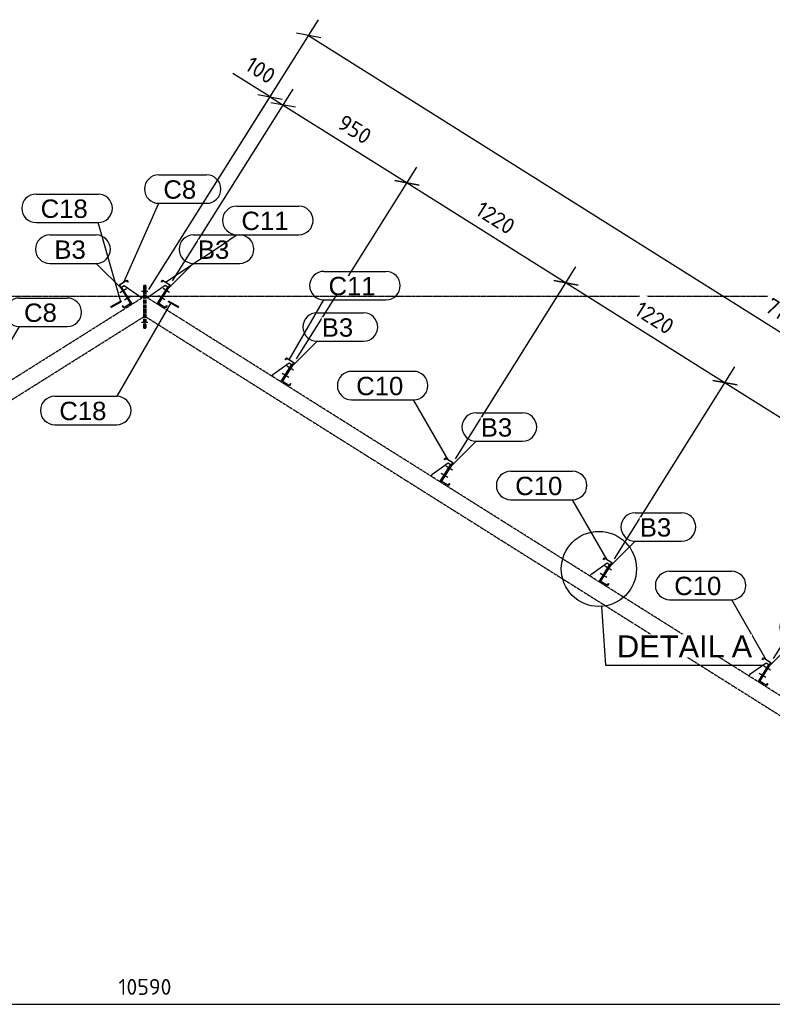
# Model space of a CAD drawing. Header units: millimetres. Extents: x -4888 to 73862, y -29046 to 15504.
# Tile 3 of 111: x 6151 to 13483, y -16806 to -7211. Entities that reach past the tile are written whole.
import ezdxf

# ---------------------------------------------------------------- set-up
doc = ezdxf.new("R2010")
doc.units = ezdxf.units.MM
doc.linetypes.add('DXK_LINE_DOT3', pattern=[5.9187, 2.979, -0.9799, 0.9799, -0.9799])
doc.linetypes.add('DXK_LINE_DOT6', pattern=[6.9771, 2.979, -1.0191, 1.9599, -1.0191])
doc.styles.add('Arial', font='ARIAL.TTF', dxfattribs={"height": 0.2})
doc.styles.add('ISOCPEUR', font='ISOCPEUR.TTF', dxfattribs={"height": 0.2})

# ---------------------------------------------------------------- blocks, each defined once
blk = doc.blocks.new('Part-1953139-23834 - 23829')
at = {"color": 3, "linetype": 'Continuous'}
for p, q in [((13385, -13446.7), (13396.1, -13429)), ((13396.1, -13429), (13472.3, -13476.9)), ((13356.9, -13655.9), (13469, -13477.6)), ((13472.3, -13476.9), (13360.3, -13655.2)), ((13387, -13448), (13385, -13446.7)), ((13396.9, -13432.3), (13387, -13448)), ((13469, -13477.6), (13396.9, -13432.3)), ((13426.8, -13699.8), (13356.9, -13655.9)), ((13360.3, -13655.2), (13426, -13696.5)), ((13426, -13696.5), (13437.5, -13678.2)), ((13439.6, -13679.5), (13426.8, -13699.8)), ((13437.5, -13678.2), (13439.6, -13679.5))]:
    blk.add_line(p, q, dxfattribs=at)
blk = doc.blocks.new('Part-1953139-23835 - 23829')
at = {"color": 3, "linetype": 'Continuous'}
for p, q in [((11835.7, -12472.8), (11846.9, -12455)), ((11837.7, -12474.1), (11835.7, -12472.8)), ((11847.6, -12458.3), (11837.7, -12474.1)), ((11846.9, -12455), (11923.1, -12502.9)), ((11919.7, -12503.7), (11847.6, -12458.3)), ((11807.7, -12681.9), (11919.7, -12503.7)), ((11923.1, -12502.9), (11811, -12681.2)), ((11877.5, -12725.9), (11807.7, -12681.9)), ((11811, -12681.2), (11876.7, -12722.5)), ((11876.7, -12722.5), (11888.2, -12704.3)), ((11890.3, -12705.5), (11877.5, -12725.9)), ((11888.2, -12704.3), (11890.3, -12705.5))]:
    blk.add_line(p, q, dxfattribs=at)
blk = doc.blocks.new('Part-1953139-23836 - 23829')
at = {"color": 3, "linetype": 'Continuous'}
for p, q in [((10286.4, -11498.8), (10297.6, -11481)), ((10288.4, -11500.1), (10286.4, -11498.8)), ((10298.3, -11484.3), (10288.4, -11500.1)), ((10297.6, -11481), (10373.8, -11528.9)), ((10370.5, -11529.7), (10298.3, -11484.3)), ((10258.4, -11708), (10370.5, -11529.7)), ((10373.8, -11528.9), (10261.7, -11707.2)), ((10328.2, -11751.9), (10258.4, -11708)), ((10261.7, -11707.2), (10327.5, -11748.6)), ((10327.5, -11748.6), (10339, -11730.3)), ((10341, -11731.6), (10328.2, -11751.9)), ((10339, -11730.3), (10341, -11731.6))]:
    blk.add_line(p, q, dxfattribs=at)
blk = doc.blocks.new('Part-1953139-23837 - 23829')
at = {"color": 3, "linetype": 'Continuous'}
for p, q in [((8737.1, -10524.8), (8748.3, -10507.1)), ((8739.1, -10526.1), (8737.1, -10524.8)), ((8749, -10510.4), (8739.1, -10526.1)), ((8748.3, -10507.1), (8824.5, -10555)), ((8821.2, -10555.7), (8749, -10510.4)), ((8709.1, -10734), (8821.2, -10555.7)), ((8824.5, -10555), (8712.4, -10733.3)), ((8778.9, -10777.9), (8709.1, -10734)), ((8712.4, -10733.3), (8778.2, -10774.6)), ((8778.2, -10774.6), (8789.7, -10756.3)), ((8791.7, -10757.6), (8778.9, -10777.9)), ((8789.7, -10756.3), (8791.7, -10757.6))]:
    blk.add_line(p, q, dxfattribs=at)
blk = doc.blocks.new('Part-1953139-23838 - 23829')
at = {"color": 3, "linetype": 'Continuous'}
for p, q in [((7530.7, -9766.4), (7541.9, -9748.6)), ((7532.7, -9767.7), (7530.7, -9766.4)), ((7542.6, -9752), (7532.7, -9767.7)), ((7541.9, -9748.6), (7618.1, -9796.5)), ((7614.8, -9797.3), (7542.6, -9752)), ((7502.7, -9975.6), (7614.8, -9797.3)), ((7618.1, -9796.5), (7506, -9974.8)), ((7572.5, -10019.5), (7502.7, -9975.6)), ((7506, -9974.8), (7571.8, -10016.2)), ((7571.8, -10016.2), (7583.3, -9997.9)), ((7585.3, -9999.2), (7572.5, -10019.5)), ((7583.3, -9997.9), (7585.3, -9999.2))]:
    blk.add_line(p, q, dxfattribs=at)
blk = doc.blocks.new('Part-1953139-23845 - 23829')
at = {"color": 3, "linetype": 'Continuous'}
for p, q in [((7119.5, -9796.5), (7195.7, -9748.6)), ((7195, -9752), (7122.8, -9797.3)), ((7204.9, -9767.7), (7195, -9752)), ((7195.7, -9748.6), (7206.9, -9766.4)), ((7206.9, -9766.4), (7204.9, -9767.7)), ((7231.6, -9974.8), (7119.5, -9796.5)), ((7122.8, -9797.3), (7234.9, -9975.6)), ((7234.9, -9975.6), (7165.1, -10019.5)), ((7165.8, -10016.2), (7231.6, -9974.8)), ((7152.3, -9999.2), (7154.3, -9997.9)), ((7165.1, -10019.5), (7152.3, -9999.2)), ((7154.3, -9997.9), (7165.8, -10016.2))]:
    blk.add_line(p, q, dxfattribs=at)
blk = doc.blocks.new('Part-1953139-23912 - 23829')
at = {"color": 8, "linetype": 'DXK_LINE_DOT6'}
for p, q in [((-1712.5, -15614.7), (7356.8, -9913.2)), ((-1624.7, -15754.3), (7356.8, -10108)), ((-1624.7, -15754.3), (-1712.5, -15614.7))]:
    blk.add_line(p, q, dxfattribs=at)
blk = doc.blocks.new('Part-1953139-23913 - 23829')
at = {"color": 8, "linetype": 'DXK_LINE_DOT6'}
for p, q in [((16450.2, -15614.7), (7380.8, -9913.2)), ((7380.8, -10108), (16362.3, -15754.3)), ((16362.3, -15754.3), (16450.2, -15614.7))]:
    blk.add_line(p, q, dxfattribs=at)
blk = doc.blocks.new('Part-1953139-23915 - 23829')
at = {"color": 8, "linetype": 'DXK_LINE_DOT6'}
for p, q in [((7368.8, -9800.6), (7356.8, -9800.6)), ((7356.8, -9800.6), (7356.8, -10220.6)), ((7368.8, -9800.6), (7368.8, -10220.6)), ((7368.8, -10220.6), (7356.8, -10220.6))]:
    blk.add_line(p, q, dxfattribs=at)
blk = doc.blocks.new('Part-1953139-23916 - 23829')
at = {"color": 8, "linetype": 'DXK_LINE_DOT6'}
for p, q in [((7380.8, -9800.6), (7368.8, -9800.6)), ((7368.8, -9800.6), (7368.8, -10220.6)), ((7380.8, -9800.6), (7380.8, -10220.6)), ((7380.8, -10220.6), (7368.8, -10220.6))]:
    blk.add_line(p, q, dxfattribs=at)
blk = doc.blocks.new('Part-1953139-23860 - 23829')
at = {"color": 3, "linetype": 'Continuous'}
for p, q in [((7598.2, -9959.3), (7599, -9956.6)), ((7599.3, -9961.3), (7598.2, -9959.3)), ((7599, -9956.6), (7601.1, -9954.8)), ((7599.3, -9961.3), (7693, -10012.8)), ((7601.1, -9954.8), (7603.2, -9955)), ((7603.2, -9955), (7697.4, -10006.7)), ((7690.9, -10007), (7690.6, -10010)), ((7690.6, -10010), (7693, -10012.8)), ((7693.7, -10005.6), (7690.9, -10007)), ((7693, -10012.8), (7696.7, -10013.9)), ((7697.4, -10006.7), (7693.7, -10005.6)), ((7696.7, -10013.9), (7699.5, -10012.5)), ((7699.8, -10009.5), (7697.4, -10006.7)), ((7699.5, -10012.5), (7699.8, -10009.5))]:
    blk.add_line(p, q, dxfattribs=at)
blk = doc.blocks.new('Part-1953139-23861 - 23829')
at = {"color": 3, "linetype": 'Continuous'}
for p, q in [((7040.2, -10006.7), (7134.4, -9955)), ((7044.6, -10012.8), (7138.4, -9961.3)), ((7134.4, -9955), (7136.5, -9954.8)), ((7136.5, -9954.8), (7138.6, -9956.6)), ((7139.4, -9959.3), (7138.4, -9961.3)), ((7138.6, -9956.6), (7139.4, -9959.3)), ((7040.2, -10006.7), (7037.8, -10009.5)), ((7037.8, -10009.5), (7038.1, -10012.5)), ((7038.1, -10012.5), (7040.9, -10013.9)), ((7043.9, -10005.6), (7040.2, -10006.7)), ((7040.9, -10013.9), (7044.6, -10012.8)), ((7046.7, -10007), (7043.9, -10005.6)), ((7044.6, -10012.8), (7047, -10010)), ((7047, -10010), (7046.7, -10007))]:
    blk.add_line(p, q, dxfattribs=at)
blk = doc.blocks.new('Part-1953139-23929 - 23829')
at = {"color": 3, "linetype": 'Continuous'}
for p, q in [((13422.6, -13481), (13263.3, -13593.5)), ((13448, -13497), (13422.6, -13481)), ((13263.3, -13593.5), (13255.3, -13606.2))]:
    blk.add_line(p, q, dxfattribs=at)
blk = doc.blocks.new('Bolt-1953139-23931 - 23829')
at = {"color": 5, "linetype": 'Continuous'}
for p, q in [((13420.1, -13621.2), (13356.6, -13581.3)), ((13383.3, -13614), (13376.9, -13610)), ((13385.3, -13615.3), (13383.3, -13614)), ((13397.7, -13591.2), (13391.3, -13587.2)), ((13399.7, -13592.4), (13397.7, -13591.2))]:
    blk.add_line(p, q, dxfattribs=at)
blk = doc.blocks.new('Bolt-1953139-23932 - 23829')
at = {"color": 5, "linetype": 'Continuous'}
for p, q in [((13464.8, -13550.1), (13401.3, -13510.2)), ((13442.4, -13520), (13436, -13516)), ((13444.4, -13521.3), (13442.4, -13520)), ((13428, -13542.9), (13421.6, -13538.9)), ((13430, -13544.2), (13428, -13542.9))]:
    blk.add_line(p, q, dxfattribs=at)
blk = doc.blocks.new('Bolt-1953139-23933 - 23829')
at = {"color": 5, "linetype": 'Continuous'}
for p, q in [((13420.1, -13621.2), (13356.6, -13581.3)), ((13383.3, -13614), (13376.9, -13610)), ((13385.3, -13615.3), (13383.3, -13614)), ((13397.7, -13591.2), (13391.3, -13587.2)), ((13399.7, -13592.4), (13397.7, -13591.2))]:
    blk.add_line(p, q, dxfattribs=at)
blk = doc.blocks.new('Bolt-1953139-23934 - 23829')
at = {"color": 5, "linetype": 'Continuous'}
for p, q in [((13464.8, -13550.1), (13401.3, -13510.2)), ((13442.4, -13520), (13436, -13516)), ((13444.4, -13521.3), (13442.4, -13520)), ((13428, -13542.9), (13421.6, -13538.9)), ((13430, -13544.2), (13428, -13542.9))]:
    blk.add_line(p, q, dxfattribs=at)
blk = doc.blocks.new('GridLine-1953139-23870 - 23829')
at = {"color": 174, "linetype": 'DXK_LINE_DOT3'}
blk.add_line((-2823.7, -9905.5), (17561.3, -9905.5), dxfattribs=at)
blk = doc.blocks.new('Part-1953139-23930 - 23829')
at = {"color": 3, "linetype": 'Continuous'}
for p, q in [((13344.2, -13662.1), (13448, -13497)), ((13448, -13497), (13454.3, -13501)), ((13350.6, -13666.1), (13356.9, -13655.9))]:
    blk.add_line(p, q, dxfattribs=at)
blk = doc.blocks.new('Part-1953139-23935 - 23829')
at = {"color": 3, "linetype": 'Continuous'}
for p, q in [((11873.3, -12507.1), (11714, -12619.5)), ((11898.7, -12523), (11873.3, -12507.1)), ((11714, -12619.5), (11706, -12632.2))]:
    blk.add_line(p, q, dxfattribs=at)
blk = doc.blocks.new('Part-1953139-23936 - 23829')
at = {"color": 3, "linetype": 'Continuous'}
for p, q in [((11794.9, -12688.1), (11898.7, -12523)), ((11898.7, -12523), (11905.1, -12527)), ((11801.3, -12692.1), (11807.7, -12681.9))]:
    blk.add_line(p, q, dxfattribs=at)
blk = doc.blocks.new('Bolt-1953139-23937 - 23829')
at = {"color": 5, "linetype": 'Continuous'}
for p, q in [((11870.8, -12647.2), (11807.3, -12607.3)), ((11834, -12640), (11827.7, -12636.1)), ((11836, -12641.3), (11834, -12640)), ((11848.4, -12617.2), (11842, -12613.2)), ((11850.4, -12618.5), (11848.4, -12617.2))]:
    blk.add_line(p, q, dxfattribs=at)
blk = doc.blocks.new('Bolt-1953139-23938 - 23829')
at = {"color": 5, "linetype": 'Continuous'}
for p, q in [((11915.5, -12576.1), (11852, -12536.2)), ((11878.7, -12568.9), (11872.4, -12564.9)), ((11893.1, -12546.1), (11886.7, -12542.1)), ((11895.1, -12547.3), (11893.1, -12546.1)), ((11880.7, -12570.2), (11878.7, -12568.9))]:
    blk.add_line(p, q, dxfattribs=at)
blk = doc.blocks.new('Bolt-1953139-23939 - 23829')
at = {"color": 5, "linetype": 'Continuous'}
for p, q in [((11870.8, -12647.2), (11807.3, -12607.3)), ((11834, -12640), (11827.7, -12636.1)), ((11836, -12641.3), (11834, -12640)), ((11848.4, -12617.2), (11842, -12613.2)), ((11850.4, -12618.5), (11848.4, -12617.2))]:
    blk.add_line(p, q, dxfattribs=at)
blk = doc.blocks.new('Bolt-1953139-23940 - 23829')
at = {"color": 5, "linetype": 'Continuous'}
for p, q in [((11915.5, -12576.1), (11852, -12536.2)), ((11878.7, -12568.9), (11872.4, -12564.9)), ((11893.1, -12546.1), (11886.7, -12542.1)), ((11895.1, -12547.3), (11893.1, -12546.1)), ((11880.7, -12570.2), (11878.7, -12568.9))]:
    blk.add_line(p, q, dxfattribs=at)
blk = doc.blocks.new('Part-1953139-23941 - 23829')
at = {"color": 3, "linetype": 'Continuous'}
for p, q in [((10324, -11533.1), (10164.7, -11645.6)), ((10349.4, -11549.1), (10324, -11533.1)), ((10164.7, -11645.6), (10156.7, -11658.3))]:
    blk.add_line(p, q, dxfattribs=at)
blk = doc.blocks.new('Part-1953139-23942 - 23829')
at = {"color": 3, "linetype": 'Continuous'}
for p, q in [((10245.6, -11714.1), (10349.4, -11549.1)), ((10349.4, -11549.1), (10355.8, -11553.1)), ((10252, -11718.1), (10258.4, -11708))]:
    blk.add_line(p, q, dxfattribs=at)
blk = doc.blocks.new('Bolt-1953139-23943 - 23829')
at = {"color": 5, "linetype": 'Continuous'}
for p, q in [((10321.5, -11673.2), (10258, -11633.3)), ((10284.7, -11666.1), (10278.4, -11662.1)), ((10286.7, -11667.4), (10284.7, -11666.1)), ((10299.1, -11643.2), (10292.7, -11639.2)), ((10301.1, -11644.5), (10299.1, -11643.2))]:
    blk.add_line(p, q, dxfattribs=at)
blk = doc.blocks.new('Bolt-1953139-23944 - 23829')
at = {"color": 5, "linetype": 'Continuous'}
for p, q in [((10366.2, -11602.1), (10302.7, -11562.2)), ((10329.4, -11595), (10323.1, -11591)), ((10331.5, -11596.2), (10329.4, -11595)), ((10343.8, -11572.1), (10337.4, -11568.1)), ((10345.8, -11573.4), (10343.8, -11572.1))]:
    blk.add_line(p, q, dxfattribs=at)
blk = doc.blocks.new('Bolt-1953139-23945 - 23829')
at = {"color": 5, "linetype": 'Continuous'}
for p, q in [((10321.5, -11673.2), (10258, -11633.3)), ((10284.7, -11666.1), (10278.4, -11662.1)), ((10286.7, -11667.4), (10284.7, -11666.1)), ((10299.1, -11643.2), (10292.7, -11639.2)), ((10301.1, -11644.5), (10299.1, -11643.2))]:
    blk.add_line(p, q, dxfattribs=at)
blk = doc.blocks.new('Bolt-1953139-23946 - 23829')
at = {"color": 5, "linetype": 'Continuous'}
for p, q in [((10366.2, -11602.1), (10302.7, -11562.2)), ((10329.4, -11595), (10323.1, -11591)), ((10331.5, -11596.2), (10329.4, -11595)), ((10343.8, -11572.1), (10337.4, -11568.1)), ((10345.8, -11573.4), (10343.8, -11572.1))]:
    blk.add_line(p, q, dxfattribs=at)
blk = doc.blocks.new('Part-1953139-23947 - 23829')
at = {"color": 3, "linetype": 'Continuous'}
for p, q in [((8774.7, -10559.1), (8615.4, -10671.6)), ((8800.1, -10575.1), (8774.7, -10559.1)), ((8615.4, -10671.6), (8607.5, -10684.3))]:
    blk.add_line(p, q, dxfattribs=at)
blk = doc.blocks.new('Part-1953139-23948 - 23829')
at = {"color": 3, "linetype": 'Continuous'}
for p, q in [((8696.4, -10740.2), (8800.1, -10575.1)), ((8800.1, -10575.1), (8806.5, -10579.1)), ((8702.7, -10744.2), (8709.1, -10734))]:
    blk.add_line(p, q, dxfattribs=at)
blk = doc.blocks.new('Bolt-1953139-23949 - 23829')
at = {"color": 5, "linetype": 'Continuous'}
for p, q in [((8772.2, -10699.3), (8708.7, -10659.4)), ((8735.4, -10692.1), (8729.1, -10688.1)), ((8737.5, -10693.4), (8735.4, -10692.1)), ((8749.8, -10669.2), (8743.5, -10665.3)), ((8751.8, -10670.5), (8749.8, -10669.2))]:
    blk.add_line(p, q, dxfattribs=at)
blk = doc.blocks.new('Bolt-1953139-23950 - 23829')
at = {"color": 5, "linetype": 'Continuous'}
for p, q in [((8816.9, -10628.2), (8753.4, -10588.2)), ((8780.1, -10621), (8773.8, -10617)), ((8782.2, -10622.3), (8780.1, -10621)), ((8794.5, -10598.1), (8788.2, -10594.1)), ((8796.5, -10599.4), (8794.5, -10598.1))]:
    blk.add_line(p, q, dxfattribs=at)
blk = doc.blocks.new('Bolt-1953139-23951 - 23829')
at = {"color": 5, "linetype": 'Continuous'}
for p, q in [((8772.2, -10699.3), (8708.7, -10659.4)), ((8735.4, -10692.1), (8729.1, -10688.1)), ((8737.5, -10693.4), (8735.4, -10692.1)), ((8749.8, -10669.2), (8743.5, -10665.3)), ((8751.8, -10670.5), (8749.8, -10669.2))]:
    blk.add_line(p, q, dxfattribs=at)
blk = doc.blocks.new('Bolt-1953139-23952 - 23829')
at = {"color": 5, "linetype": 'Continuous'}
for p, q in [((8816.9, -10628.2), (8753.4, -10588.2)), ((8780.1, -10621), (8773.8, -10617)), ((8782.2, -10622.3), (8780.1, -10621)), ((8794.5, -10598.1), (8788.2, -10594.1)), ((8796.5, -10599.4), (8794.5, -10598.1))]:
    blk.add_line(p, q, dxfattribs=at)
blk = doc.blocks.new('Part-1953139-23953 - 23829')
at = {"color": 3, "linetype": 'Continuous'}
for p, q in [((7568.3, -9800.7), (7409, -9913.2)), ((7593.7, -9816.7), (7568.3, -9800.7)), ((7409, -9913.2), (7401, -9925.9))]:
    blk.add_line(p, q, dxfattribs=at)
blk = doc.blocks.new('Part-1953139-23954 - 23829')
at = {"color": 3, "linetype": 'Continuous'}
for p, q in [((7489.9, -9981.8), (7593.7, -9816.7)), ((7593.7, -9816.7), (7600.1, -9820.7)), ((7496.3, -9985.8), (7502.7, -9975.6))]:
    blk.add_line(p, q, dxfattribs=at)
blk = doc.blocks.new('Bolt-1953139-23955 - 23829')
at = {"color": 5, "linetype": 'Continuous'}
for p, q in [((7565.8, -9940.9), (7502.3, -9900.9)), ((7529, -9933.7), (7522.7, -9929.7)), ((7531.1, -9935), (7529, -9933.7)), ((7543.4, -9910.8), (7537, -9906.8)), ((7545.4, -9912.1), (7543.4, -9910.8))]:
    blk.add_line(p, q, dxfattribs=at)
blk = doc.blocks.new('Bolt-1953139-23956 - 23829')
at = {"color": 5, "linetype": 'Continuous'}
for p, q in [((7610.5, -9869.7), (7547, -9829.8)), ((7573.7, -9862.6), (7567.4, -9858.6)), ((7575.8, -9863.9), (7573.7, -9862.6)), ((7588.1, -9839.7), (7581.7, -9835.7)), ((7590.1, -9841), (7588.1, -9839.7))]:
    blk.add_line(p, q, dxfattribs=at)
blk = doc.blocks.new('Bolt-1953139-23957 - 23829')
at = {"color": 5, "linetype": 'Continuous'}
for p, q in [((7565.8, -9940.9), (7502.3, -9900.9)), ((7529, -9933.7), (7522.7, -9929.7)), ((7531.1, -9935), (7529, -9933.7)), ((7543.4, -9910.8), (7537, -9906.8)), ((7545.4, -9912.1), (7543.4, -9910.8))]:
    blk.add_line(p, q, dxfattribs=at)
blk = doc.blocks.new('Bolt-1953139-23958 - 23829')
at = {"color": 5, "linetype": 'Continuous'}
for p, q in [((7610.5, -9869.7), (7547, -9829.8)), ((7573.7, -9862.6), (7567.4, -9858.6)), ((7575.8, -9863.9), (7573.7, -9862.6)), ((7588.1, -9839.7), (7581.7, -9835.7)), ((7590.1, -9841), (7588.1, -9839.7))]:
    blk.add_line(p, q, dxfattribs=at)
blk = doc.blocks.new('Part-1953139-23965 - 23829')
at = {"color": 3, "linetype": 'Continuous'}
for p, q in [((7143.9, -9816.7), (7169.3, -9800.7)), ((7169.3, -9800.7), (7328.6, -9913.2)), ((7328.6, -9913.2), (7336.6, -9925.9))]:
    blk.add_line(p, q, dxfattribs=at)
blk = doc.blocks.new('Part-1953139-23996 - 23829')
at = {"color": 3, "linetype": 'Continuous'}
for p, q in [((7137.5, -9820.7), (7143.9, -9816.7)), ((7247.7, -9981.8), (7143.9, -9816.7)), ((7241.3, -9985.8), (7234.9, -9975.6))]:
    blk.add_line(p, q, dxfattribs=at)
blk = doc.blocks.new('Bolt-1953139-23997 - 23829')
at = {"color": 5, "linetype": 'Continuous'}
for p, q in [((7171.8, -9940.9), (7235.3, -9900.9)), ((7192.2, -9912.1), (7194.2, -9910.8)), ((7194.2, -9910.8), (7200.6, -9906.8)), ((7206.6, -9935), (7208.6, -9933.7)), ((7208.6, -9933.7), (7214.9, -9929.7))]:
    blk.add_line(p, q, dxfattribs=at)
blk = doc.blocks.new('Bolt-1953139-23998 - 23829')
at = {"color": 5, "linetype": 'Continuous'}
for p, q in [((7127.1, -9869.7), (7190.6, -9829.8)), ((7147.5, -9841), (7149.5, -9839.7)), ((7149.5, -9839.7), (7155.9, -9835.7)), ((7161.8, -9863.9), (7163.9, -9862.6)), ((7163.9, -9862.6), (7170.2, -9858.6))]:
    blk.add_line(p, q, dxfattribs=at)
blk = doc.blocks.new('Bolt-1953139-23999 - 23829')
at = {"color": 5, "linetype": 'Continuous'}
for p, q in [((7171.8, -9940.9), (7235.3, -9900.9)), ((7192.2, -9912.1), (7194.2, -9910.8)), ((7194.2, -9910.8), (7200.6, -9906.8)), ((7206.6, -9935), (7208.6, -9933.7)), ((7208.6, -9933.7), (7214.9, -9929.7))]:
    blk.add_line(p, q, dxfattribs=at)
blk = doc.blocks.new('Bolt-1953139-24000 - 23829')
at = {"color": 5, "linetype": 'Continuous'}
for p, q in [((7127.1, -9869.7), (7190.6, -9829.8)), ((7147.5, -9841), (7149.5, -9839.7)), ((7149.5, -9839.7), (7155.9, -9835.7)), ((7161.8, -9863.9), (7163.9, -9862.6)), ((7163.9, -9862.6), (7170.2, -9858.6))]:
    blk.add_line(p, q, dxfattribs=at)
blk = doc.blocks.new('Bolt-1953139-24001 - 23829')
at = {"color": 5, "linetype": 'Continuous'}
for p, q in [((7398.8, -9860.6), (7338.8, -9860.6)), ((7398.8, -9860.6), (7338.8, -9860.6)), ((7368.8, -9844.1), (7356.8, -9844.1)), ((7368.8, -9844.1), (7356.8, -9844.1)), ((7368.8, -9877.1), (7356.8, -9877.1)), ((7368.8, -9877.1), (7356.8, -9877.1)), ((7380.8, -9844.1), (7368.8, -9844.1)), ((7380.8, -9844.1), (7368.8, -9844.1)), ((7380.8, -9877.1), (7368.8, -9877.1)), ((7380.8, -9877.1), (7368.8, -9877.1)), ((7398.8, -10160.6), (7338.8, -10160.6)), ((7398.8, -10160.6), (7338.8, -10160.6)), ((7368.8, -10144.1), (7356.8, -10144.1)), ((7368.8, -10144.1), (7356.8, -10144.1)), ((7380.8, -10144.1), (7368.8, -10144.1)), ((7380.8, -10144.1), (7368.8, -10144.1)), ((7368.8, -10177.1), (7356.8, -10177.1)), ((7368.8, -10177.1), (7356.8, -10177.1)), ((7380.8, -10177.1), (7368.8, -10177.1)), ((7380.8, -10177.1), (7368.8, -10177.1))]:
    blk.add_line(p, q, dxfattribs=at)
blk = doc.blocks.new('StraightDimension-1953139-24152 - 23829')
at = {"color": 5, "linetype": 'Continuous'}
blk.add_line((-573.7, -16805.9), (15311.3, -16805.9), dxfattribs=at)
at = {"color": 0}
blk.add_wipeout([(7660.4, -16749.6), (7660.4, -16497.6), (7077.2, -16497.6), (7077.2, -16749.6)], dxfattribs=at)
at = {"color": 5, "style": 'ISOCPEUR'}
blk.add_text('10590', height=154.69, dxfattribs=at).set_placement((7113.2, -16713.6))
blk = doc.blocks.new('StraightDimension-1953139-25548 - 23829')
at = {"color": 5, "linetype": 'Continuous'}
for p, q in [((7408.7, -9842.1), (9062.5, -7211.4)), ((9084.7, -7387.5), (8846.3, -7344)), ((8965.5, -7365.7), (18046.9, -13074.8)), ((16490.1, -15551.2), (18143.9, -12920.5)), ((17927.7, -13053), (18166, -13096.6))]:
    blk.add_line(p, q, dxfattribs=at)
at = {"color": 0}
blk.add_wipeout([(13723.9, -10290.7), (13858, -10077.3), (13482.4, -9841.3), (13348.3, -10054.6)], dxfattribs=at)
at = {"color": 5, "style": 'ISOCPEUR'}
blk.add_text('7151', height=154.69, rotation=-32.15439, dxfattribs=at).set_placement((13398, -10043.3))
blk = doc.blocks.new('StraightDimension-1953139-24659 - 23829')
at = {"color": 5, "linetype": 'Continuous'}
for p, q in [((10395.7, -11489.6), (11570.4, -9620.9)), ((11592.6, -9797), (11354.2, -9753.4)), ((11473.4, -9775.2), (13022.7, -10749.2)), ((11945, -12463.5), (13119.7, -10594.9)), ((12903.5, -10727.4), (13141.9, -10770.9))]:
    blk.add_line(p, q, dxfattribs=at)
at = {"color": 0}
blk.add_wipeout([(12479, -10340.9), (12613.1, -10127.5), (12211.2, -9874.9), (12077.1, -10088.2)], dxfattribs=at)
at = {"color": 5, "style": 'ISOCPEUR'}
blk.add_text('1220', height=154.69, rotation=-32.15439, dxfattribs=at).set_placement((12126.7, -10076.9))
blk = doc.blocks.new('StraightDimension-1953139-24658 - 23829')
at = {"color": 5, "linetype": 'Continuous'}
for p, q in [((11945, -12463.5), (13119.7, -10594.9)), ((13141.9, -10770.9), (12903.5, -10727.4)), ((13022.7, -10749.2), (14572, -11723.1)), ((13494.3, -13437.5), (14669, -11568.8)), ((14452.8, -11701.3), (14691.2, -11744.9))]:
    blk.add_line(p, q, dxfattribs=at)
at = {"color": 0}
blk.add_wipeout([(14028.3, -11314.8), (14162.4, -11101.5), (13760.5, -10848.8), (13626.4, -11062.2)], dxfattribs=at)
at = {"color": 5, "style": 'ISOCPEUR'}
blk.add_text('1220', height=154.69, rotation=-32.15439, dxfattribs=at).set_placement((13676, -11050.9))
blk = doc.blocks.new('StraightDimension-1953139-24660 - 23829')
at = {"color": 5, "linetype": 'Continuous'}
for p, q in [((8846.4, -10515.6), (10021.1, -8646.9)), ((10043.3, -8823), (9805, -8779.4)), ((9924.2, -8801.2), (11473.4, -9775.2)), ((10395.7, -11489.6), (11570.4, -9620.9)), ((11354.2, -9753.4), (11592.6, -9797))]:
    blk.add_line(p, q, dxfattribs=at)
at = {"color": 0}
blk.add_wipeout([(10929.7, -9366.9), (11063.8, -9153.5), (10661.9, -8900.9), (10527.8, -9114.3)], dxfattribs=at)
at = {"color": 5, "style": 'ISOCPEUR'}
blk.add_text('1220', height=154.69, rotation=-32.15439, dxfattribs=at).set_placement((10577.4, -9102.9))
blk = doc.blocks.new('StraightDimension-1953139-24661 - 23829')
at = {"color": 5, "linetype": 'Continuous'}
for p, q in [((7640, -9757.2), (8814.7, -7888.5)), ((8836.9, -8064.6), (8598.5, -8021)), ((8717.7, -8042.8), (9924.2, -8801.2)), ((8846.4, -10515.6), (10021.1, -8646.9)), ((9805, -8779.4), (10043.3, -8823))]:
    blk.add_line(p, q, dxfattribs=at)
at = {"color": 0}
blk.add_wipeout([(9519.1, -8480.1), (9653.2, -8266.8), (9316.8, -8055.3), (9182.7, -8268.6)], dxfattribs=at)
at = {"color": 5, "style": 'ISOCPEUR'}
blk.add_text('950', height=154.69, rotation=-32.15439, dxfattribs=at).set_placement((9232.3, -8257.3))
blk = doc.blocks.new('StraightDimension-1953139-24662 - 23829')
at = {"color": 5, "linetype": 'Continuous'}
for p, q in [((7408.7, -9842.1), (8687.2, -7808.3)), ((7640, -9757.2), (8814.7, -7888.5)), ((8471, -7940.9), (8709.4, -7984.4)), ((8590.2, -7962.6), (8717.7, -8042.8)), ((8836.9, -8064.6), (8598.5, -8021))]:
    blk.add_line(p, q, dxfattribs=at)
at = {"color": 0}
blk.add_wipeout([(8593.5, -7898.2), (8727.6, -7684.9), (8417.5, -7490), (8283.4, -7703.3)], dxfattribs=at)
at = {"color": 5, "linetype": 'Continuous'}
blk.add_line((8590.2, -7962.6), (8226.8, -7734.2), dxfattribs=at)
blk.add_line((8590.2, -7962.6), (8226.8, -7734.2), dxfattribs=at)
at = {"color": 5, "style": 'ISOCPEUR'}
blk.add_text('100', height=154.69, rotation=-32.15439, dxfattribs=at).set_placement((8333.1, -7692))
blk = doc.blocks.new('Mark-1953139-24254 - 23829')
at = {"color": 136, "linetype": 'Continuous'}
blk.add_line((10326.4, -11500), (9988.9, -10915.4), dxfattribs=at)
blk.add_arc((9988.9, -10776.7), 138.7, 270, 90, dxfattribs=at)
at = {"color": 0}
blk.add_wipeout([(9887.6, -10870.4), (9887.6, -10682.9), (9429.1, -10682.9), (9429.1, -10870.4)], dxfattribs=at)
blk.add_wipeout([(9887.6, -10870.4), (9887.6, -10682.9), (9429.1, -10682.9), (9429.1, -10870.4)], dxfattribs=at)
at = {"color": 136, "linetype": 'Continuous'}
for p, q in [((9384.1, -10637.9), (9988.9, -10637.9)), ((9384.1, -10915.4), (9988.9, -10915.4))]:
    blk.add_line(p, q, dxfattribs=at)
blk.add_arc((9384.1, -10776.7), 138.7, 90, 270, dxfattribs=at)
at = {"color": 2, "style": 'Arial'}
blk.add_text('C10', height=179.08, dxfattribs=at).set_placement((9429.1, -10870.4))
blk = doc.blocks.new('Mark-1953139-24262 - 23829')
at = {"color": 136, "linetype": 'Continuous'}
blk.add_arc((6613.8, -10062.5), 138.7, 270, 90, dxfattribs=at)
at = {"color": 0}
blk.add_wipeout([(6512.6, -10156.3), (6512.6, -9968.8), (6193, -9968.8), (6193, -10156.3)], dxfattribs=at)
blk.add_wipeout([(6512.6, -10156.3), (6512.6, -9968.8), (6193, -9968.8), (6193, -10156.3)], dxfattribs=at)
at = {"color": 136, "linetype": 'Continuous'}
for p, q in [((6148, -9923.8), (6613.8, -9923.8)), ((5960.5, -10526), (6148, -10201.3)), ((6148, -10201.3), (6613.8, -10201.3))]:
    blk.add_line(p, q, dxfattribs=at)
blk.add_arc((6148, -10062.5), 138.7, 90, 270, dxfattribs=at)
at = {"color": 2, "style": 'Arial'}
blk.add_text('C8', height=179.08, dxfattribs=at).set_placement((6193, -10156.3))
blk = doc.blocks.new('Mark-1953139-24011 - 23829')
at = {"color": 136, "linetype": 'Continuous'}
blk.add_arc((14148.2, -13128.3), 138.7, 270, 90, dxfattribs=at)
at = {"color": 0}
blk.add_wipeout([(14047, -13222.1), (14047, -13034.6), (13741.4, -13034.6), (13741.4, -13222.1)], dxfattribs=at)
blk.add_wipeout([(14047, -13222.1), (14047, -13034.6), (13741.4, -13034.6), (13741.4, -13222.1)], dxfattribs=at)
at = {"color": 136, "linetype": 'Continuous'}
for p, q in [((13696.4, -12989.6), (14148.2, -12989.6)), ((13431.2, -13532.2), (13696.4, -13267.1)), ((13696.4, -13267.1), (14148.2, -13267.1))]:
    blk.add_line(p, q, dxfattribs=at)
blk.add_arc((13696.4, -13128.3), 138.7, 90, 270, dxfattribs=at)
at = {"color": 2, "style": 'Arial'}
blk.add_text('B3', height=179.08, dxfattribs=at).set_placement((13741.4, -13222.1))
blk = doc.blocks.new('Mark-1953139-24013 - 23829')
at = {"color": 136, "linetype": 'Continuous'}
blk.add_arc((12599, -12154.4), 138.7, 270, 90, dxfattribs=at)
at = {"color": 0}
blk.add_wipeout([(12497.7, -12248.1), (12497.7, -12060.6), (12192.1, -12060.6), (12192.1, -12248.1)], dxfattribs=at)
blk.add_wipeout([(12497.7, -12248.1), (12497.7, -12060.6), (12192.1, -12060.6), (12192.1, -12248.1)], dxfattribs=at)
at = {"color": 136, "linetype": 'Continuous'}
for p, q in [((12147.1, -12015.6), (12599, -12015.6)), ((11881.9, -12558.3), (12147.1, -12293.1)), ((12147.1, -12293.1), (12599, -12293.1))]:
    blk.add_line(p, q, dxfattribs=at)
blk.add_arc((12147.1, -12154.4), 138.7, 90, 270, dxfattribs=at)
at = {"color": 2, "style": 'Arial'}
blk.add_text('B3', height=179.08, dxfattribs=at).set_placement((12192.1, -12248.1))
blk = doc.blocks.new('Mark-1953139-24015 - 23829')
at = {"color": 136, "linetype": 'Continuous'}
blk.add_arc((11049.7, -11180.4), 138.7, 270, 90, dxfattribs=at)
at = {"color": 0}
blk.add_wipeout([(10948.4, -11274.1), (10948.4, -11086.6), (10642.8, -11086.6), (10642.8, -11274.1)], dxfattribs=at)
blk.add_wipeout([(10948.4, -11274.1), (10948.4, -11086.6), (10642.8, -11086.6), (10642.8, -11274.1)], dxfattribs=at)
at = {"color": 136, "linetype": 'Continuous'}
for p, q in [((10597.8, -11041.6), (11049.7, -11041.6)), ((10332.7, -11584.3), (10597.8, -11319.1)), ((10597.8, -11319.1), (11049.7, -11319.1))]:
    blk.add_line(p, q, dxfattribs=at)
blk.add_arc((10597.8, -11180.4), 138.7, 90, 270, dxfattribs=at)
at = {"color": 2, "style": 'Arial'}
blk.add_text('B3', height=179.08, dxfattribs=at).set_placement((10642.8, -11274.1))
blk = doc.blocks.new('Mark-1953139-24017 - 23829')
at = {"color": 136, "linetype": 'Continuous'}
blk.add_arc((9500.4, -10206.4), 138.7, 270, 90, dxfattribs=at)
at = {"color": 0}
blk.add_wipeout([(9399.1, -10300.2), (9399.1, -10112.7), (9093.5, -10112.7), (9093.5, -10300.2)], dxfattribs=at)
blk.add_wipeout([(9399.1, -10300.2), (9399.1, -10112.7), (9093.5, -10112.7), (9093.5, -10300.2)], dxfattribs=at)
at = {"color": 136, "linetype": 'Continuous'}
for p, q in [((9048.5, -10067.7), (9500.4, -10067.7)), ((8783.4, -10610.3), (9048.5, -10345.2)), ((9048.5, -10345.2), (9500.4, -10345.2))]:
    blk.add_line(p, q, dxfattribs=at)
blk.add_arc((9048.5, -10206.4), 138.7, 90, 270, dxfattribs=at)
at = {"color": 2, "style": 'Arial'}
blk.add_text('B3', height=179.08, dxfattribs=at).set_placement((9093.5, -10300.2))
blk = doc.blocks.new('Mark-1953139-24019 - 23829')
at = {"color": 136, "linetype": 'Continuous'}
blk.add_arc((8294, -9448), 138.7, 270, 90, dxfattribs=at)
at = {"color": 0}
blk.add_wipeout([(8192.7, -9541.8), (8192.7, -9354.3), (7887.1, -9354.3), (7887.1, -9541.8)], dxfattribs=at)
blk.add_wipeout([(8192.7, -9541.8), (8192.7, -9354.3), (7887.1, -9354.3), (7887.1, -9541.8)], dxfattribs=at)
at = {"color": 136, "linetype": 'Continuous'}
for p, q in [((7842.1, -9309.3), (8294, -9309.3)), ((7577, -9851.9), (7842.1, -9586.8)), ((7842.1, -9586.8), (8294, -9586.8))]:
    blk.add_line(p, q, dxfattribs=at)
blk.add_arc((7842.1, -9448), 138.7, 90, 270, dxfattribs=at)
at = {"color": 2, "style": 'Arial'}
blk.add_text('B3', height=179.08, dxfattribs=at).set_placement((7887.1, -9541.8))
blk = doc.blocks.new('Mark-1953139-24033 - 23829')
at = {"color": 136, "linetype": 'Continuous'}
blk.add_line((7160.6, -9851.9), (6895.5, -9586.8), dxfattribs=at)
blk.add_arc((6895.5, -9448), 138.7, 270, 90, dxfattribs=at)
at = {"color": 0}
blk.add_wipeout([(6794.2, -9541.8), (6794.2, -9354.3), (6488.6, -9354.3), (6488.6, -9541.8)], dxfattribs=at)
blk.add_wipeout([(6794.2, -9541.8), (6794.2, -9354.3), (6488.6, -9354.3), (6488.6, -9541.8)], dxfattribs=at)
at = {"color": 136, "linetype": 'Continuous'}
for p, q in [((6443.6, -9309.3), (6895.5, -9309.3)), ((6443.6, -9586.8), (6895.5, -9586.8))]:
    blk.add_line(p, q, dxfattribs=at)
blk.add_arc((6443.6, -9448), 138.7, 90, 270, dxfattribs=at)
at = {"color": 2, "style": 'Arial'}
blk.add_text('B3', height=179.08, dxfattribs=at).set_placement((6488.6, -9541.8))
blk = doc.blocks.new('Mark-1953139-24252 - 23829')
at = {"color": 136, "linetype": 'Continuous'}
blk.add_line((13424.9, -13447.9), (13087.4, -12863.4), dxfattribs=at)
blk.add_arc((13087.4, -12724.6), 138.7, 270, 90, dxfattribs=at)
at = {"color": 0}
blk.add_wipeout([(12986.2, -12818.4), (12986.2, -12630.9), (12527.7, -12630.9), (12527.7, -12818.4)], dxfattribs=at)
blk.add_wipeout([(12986.2, -12818.4), (12986.2, -12630.9), (12527.7, -12630.9), (12527.7, -12818.4)], dxfattribs=at)
at = {"color": 136, "linetype": 'Continuous'}
for p, q in [((12482.7, -12585.9), (13087.4, -12585.9)), ((12482.7, -12863.4), (13087.4, -12863.4))]:
    blk.add_line(p, q, dxfattribs=at)
blk.add_arc((12482.7, -12724.6), 138.7, 90, 270, dxfattribs=at)
at = {"color": 2, "style": 'Arial'}
blk.add_text('C10', height=179.08, dxfattribs=at).set_placement((12527.7, -12818.4))
blk = doc.blocks.new('Mark-1953139-24253 - 23829')
at = {"color": 136, "linetype": 'Continuous'}
blk.add_line((11875.6, -12474), (11538.1, -11889.4), dxfattribs=at)
blk.add_arc((11538.1, -11750.7), 138.7, 270, 90, dxfattribs=at)
at = {"color": 0}
blk.add_wipeout([(11436.9, -11844.4), (11436.9, -11656.9), (10978.4, -11656.9), (10978.4, -11844.4)], dxfattribs=at)
blk.add_wipeout([(11436.9, -11844.4), (11436.9, -11656.9), (10978.4, -11656.9), (10978.4, -11844.4)], dxfattribs=at)
at = {"color": 136, "linetype": 'Continuous'}
for p, q in [((10933.4, -11611.9), (11538.1, -11611.9)), ((10933.4, -11889.4), (11538.1, -11889.4))]:
    blk.add_line(p, q, dxfattribs=at)
blk.add_arc((10933.4, -11750.7), 138.7, 90, 270, dxfattribs=at)
at = {"color": 2, "style": 'Arial'}
blk.add_text('C10', height=179.08, dxfattribs=at).set_placement((10978.4, -11844.4))
blk = doc.blocks.new('Mark-1953139-24255 - 23829')
at = {"color": 136, "linetype": 'Continuous'}
blk.add_arc((9719.3, -9802.7), 138.7, 270, 90, dxfattribs=at)
at = {"color": 0}
blk.add_wipeout([(9618.1, -9896.5), (9618.1, -9709), (9159.6, -9709), (9159.6, -9896.5)], dxfattribs=at)
blk.add_wipeout([(9618.1, -9896.5), (9618.1, -9709), (9159.6, -9709), (9159.6, -9896.5)], dxfattribs=at)
at = {"color": 136, "linetype": 'Continuous'}
for p, q in [((9114.6, -9664), (9719.3, -9664)), ((8777.1, -10526), (9114.6, -9941.5)), ((9114.6, -9941.5), (9719.3, -9941.5))]:
    blk.add_line(p, q, dxfattribs=at)
blk.add_arc((9114.6, -9802.7), 138.8, 90, 270, dxfattribs=at)
at = {"color": 2, "style": 'Arial'}
blk.add_text('C11', height=179.08, dxfattribs=at).set_placement((9159.6, -9896.5))
blk = doc.blocks.new('Mark-1953139-24256 - 23829')
at = {"color": 136, "linetype": 'Continuous'}
blk.add_arc((8870.6, -9167.5), 138.8, 270, 90, dxfattribs=at)
at = {"color": 0}
blk.add_wipeout([(8769.3, -9261.3), (8769.3, -9073.8), (8310.8, -9073.8), (8310.8, -9261.3)], dxfattribs=at)
blk.add_wipeout([(8769.3, -9261.3), (8769.3, -9073.8), (8310.8, -9073.8), (8310.8, -9261.3)], dxfattribs=at)
at = {"color": 136, "linetype": 'Continuous'}
for p, q in [((8265.8, -9028.8), (8870.6, -9028.8)), ((7570.7, -9767.6), (8265.8, -9306.3)), ((8265.8, -9306.3), (8870.6, -9306.3))]:
    blk.add_line(p, q, dxfattribs=at)
blk.add_arc((8265.8, -9167.5), 138.8, 90, 270, dxfattribs=at)
at = {"color": 2, "style": 'Arial'}
blk.add_text('C11', height=179.08, dxfattribs=at).set_placement((8310.8, -9261.3))
blk = doc.blocks.new('Mark-1953139-24263 - 23829')
at = {"color": 136, "linetype": 'Continuous'}
blk.add_arc((7971.2, -8862), 138.7, 270, 90, dxfattribs=at)
at = {"color": 0}
blk.add_wipeout([(7870, -8955.7), (7870, -8768.2), (7550.5, -8768.2), (7550.5, -8955.7)], dxfattribs=at)
blk.add_wipeout([(7870, -8955.7), (7870, -8768.2), (7550.5, -8768.2), (7550.5, -8955.7)], dxfattribs=at)
at = {"color": 136, "linetype": 'Continuous'}
for p, q in [((7505.5, -8723.2), (7971.2, -8723.2)), ((7166.9, -9767.6), (7505.5, -9000.7)), ((7505.5, -9000.7), (7971.2, -9000.7))]:
    blk.add_line(p, q, dxfattribs=at)
blk.add_arc((7505.5, -8862), 138.7, 90, 270, dxfattribs=at)
at = {"color": 2, "style": 'Arial'}
blk.add_text('C8', height=179.08, dxfattribs=at).set_placement((7550.5, -8955.7))
blk = doc.blocks.new('Mark-1953139-24264 - 23829')
at = {"color": 136, "linetype": 'Continuous'}
blk.add_line((7621.6, -9971.6), (7096.6, -10880.9), dxfattribs=at)
blk.add_arc((7096.6, -11019.7), 138.7, 270, 90, dxfattribs=at)
at = {"color": 0}
blk.add_wipeout([(6995.3, -11113.4), (6995.3, -10925.9), (6536.8, -10925.9), (6536.8, -11113.4)], dxfattribs=at)
blk.add_wipeout([(6995.3, -11113.4), (6995.3, -10925.9), (6536.8, -10925.9), (6536.8, -11113.4)], dxfattribs=at)
at = {"color": 136, "linetype": 'Continuous'}
for p, q in [((6491.8, -10880.9), (7096.6, -10880.9)), ((6491.8, -11158.4), (7096.6, -11158.4))]:
    blk.add_line(p, q, dxfattribs=at)
blk.add_arc((6491.8, -11019.7), 138.7, 90, 270, dxfattribs=at)
at = {"color": 2, "style": 'Arial'}
blk.add_text('C18', height=179.08, dxfattribs=at).set_placement((6536.8, -11113.4))
blk = doc.blocks.new('Mark-1953139-24265 - 23829')
at = {"color": 136, "linetype": 'Continuous'}
blk.add_line((7136.5, -9961), (6914.7, -9188), dxfattribs=at)
blk.add_arc((6914.7, -9049.2), 138.8, 270, 90, dxfattribs=at)
at = {"color": 0}
blk.add_wipeout([(6813.4, -9143), (6813.4, -8955.5), (6354.9, -8955.5), (6354.9, -9143)], dxfattribs=at)
blk.add_wipeout([(6813.4, -9143), (6813.4, -8955.5), (6354.9, -8955.5), (6354.9, -9143)], dxfattribs=at)
at = {"color": 136, "linetype": 'Continuous'}
for p, q in [((6309.9, -8910.5), (6914.7, -8910.5)), ((6309.9, -9188), (6914.7, -9188))]:
    blk.add_line(p, q, dxfattribs=at)
blk.add_arc((6309.9, -9049.2), 138.8, 90, 270, dxfattribs=at)
at = {"color": 2, "style": 'Arial'}
blk.add_text('C18', height=179.08, dxfattribs=at).set_placement((6354.9, -9143))
blk = doc.blocks.new('DetailMark-1953139-24792 - 23829')
at = {"color": 6, "linetype": 'Continuous'}
for p, q in [((11818.4, -12928.5), (11857.1, -13501)), ((11857.1, -13501), (13399.4, -13501))]:
    blk.add_line(p, q, dxfattribs=at)
blk.add_circle((11793.7, -12563.3), 366, dxfattribs=at)
at = {"color": 0, "linetype": 'Continuous'}
for points in [[(13019.4, -13426), (13019.4, -13201), (11969.6, -13201), (11969.6, -13426)], [(13286.9, -13426), (13286.9, -13201), (13086.9, -13201), (13086.9, -13426)]]:
    blk.add_wipeout(points, dxfattribs=at)
at = {"color": 6, "linetype": 'Continuous', "style": 'Arial'}
for s, height, p in [('DETAIL', 214.89, (11969.6, -13426)), ('A', 214.9, (13086.9, -13426))]:
    blk.add_text(s, height=height, dxfattribs=at).set_placement(p)

msp = doc.modelspace()

# ---------------------------------------------------------------- block references
for name in ['Part-1953139-23845 - 23829', 'Part-1953139-23838 - 23829', 'GridLine-1953139-23870 - 23829', 'Bolt-1953139-23998 - 23829', 'Bolt-1953139-24000 - 23829', 'Part-1953139-23996 - 23829', 'Part-1953139-23965 - 23829', 'Bolt-1953139-24001 - 23829', 'Part-1953139-23915 - 23829', 'Part-1953139-23916 - 23829', 'Part-1953139-23953 - 23829', 'Part-1953139-23954 - 23829', 'Bolt-1953139-23956 - 23829', 'Bolt-1953139-23958 - 23829', 'Part-1953139-23912 - 23829', 'Part-1953139-23861 - 23829', 'Bolt-1953139-23997 - 23829', 'Bolt-1953139-23999 - 23829', 'Part-1953139-23913 - 23829', 'Bolt-1953139-23955 - 23829', 'Bolt-1953139-23957 - 23829', 'Part-1953139-23860 - 23829', 'Part-1953139-23837 - 23829', 'Part-1953139-23947 - 23829', 'Part-1953139-23948 - 23829', 'Bolt-1953139-23950 - 23829', 'Bolt-1953139-23952 - 23829', 'Bolt-1953139-23949 - 23829', 'Bolt-1953139-23951 - 23829', 'Part-1953139-23836 - 23829', 'Part-1953139-23941 - 23829', 'Part-1953139-23942 - 23829', 'Bolt-1953139-23944 - 23829', 'Bolt-1953139-23946 - 23829', 'Bolt-1953139-23943 - 23829', 'Bolt-1953139-23945 - 23829', 'Part-1953139-23835 - 23829', 'Part-1953139-23935 - 23829', 'Part-1953139-23936 - 23829', 'Bolt-1953139-23938 - 23829', 'Bolt-1953139-23940 - 23829', 'Bolt-1953139-23937 - 23829', 'Bolt-1953139-23939 - 23829', 'Part-1953139-23834 - 23829', 'Part-1953139-23929 - 23829', 'Part-1953139-23930 - 23829', 'Bolt-1953139-23932 - 23829', 'Bolt-1953139-23934 - 23829', 'Bolt-1953139-23931 - 23829', 'Bolt-1953139-23933 - 23829']:
    msp.add_blockref(name, (0, 0))

# ---------------------------------------------------------------- next in the draw order: block references
for name in ['Mark-1953139-24033 - 23829', 'Mark-1953139-24262 - 23829', 'StraightDimension-1953139-24152 - 23829']:
    msp.add_blockref(name, (0, 0))

# ---------------------------------------------------------------- next in the draw order: block references
msp.add_blockref('StraightDimension-1953139-25548 - 23829', (0, 0))

# ---------------------------------------------------------------- next in the draw order: block references
msp.add_blockref('StraightDimension-1953139-24659 - 23829', (0, 0))

# ---------------------------------------------------------------- next in the draw order: block references
for name in ['StraightDimension-1953139-24660 - 23829', 'StraightDimension-1953139-24658 - 23829']:
    msp.add_blockref(name, (0, 0))

# ---------------------------------------------------------------- next in the draw order: block references
for name in ['StraightDimension-1953139-24661 - 23829', 'Mark-1953139-24254 - 23829', 'Mark-1953139-24013 - 23829', 'Mark-1953139-24011 - 23829']:
    msp.add_blockref(name, (0, 0))

# ---------------------------------------------------------------- next in the draw order: block references
for name in ['StraightDimension-1953139-24662 - 23829', 'Mark-1953139-24264 - 23829', 'Mark-1953139-24017 - 23829', 'Mark-1953139-24015 - 23829', 'Mark-1953139-24252 - 23829']:
    msp.add_blockref(name, (0, 0))

# ---------------------------------------------------------------- next in the draw order: block references
for name in ['Mark-1953139-24019 - 23829', 'Mark-1953139-24255 - 23829', 'Mark-1953139-24253 - 23829']:
    msp.add_blockref(name, (0, 0))

# ---------------------------------------------------------------- next in the draw order: block references
for name in ['Mark-1953139-24256 - 23829', 'DetailMark-1953139-24792 - 23829']:
    msp.add_blockref(name, (0, 0))

# ---------------------------------------------------------------- next in the draw order: block references
msp.add_blockref('Mark-1953139-24263 - 23829', (0, 0))

# ---------------------------------------------------------------- next in the draw order: block references
msp.add_blockref('Mark-1953139-24265 - 23829', (0, 0))

doc.saveas('drawing.dxf')
